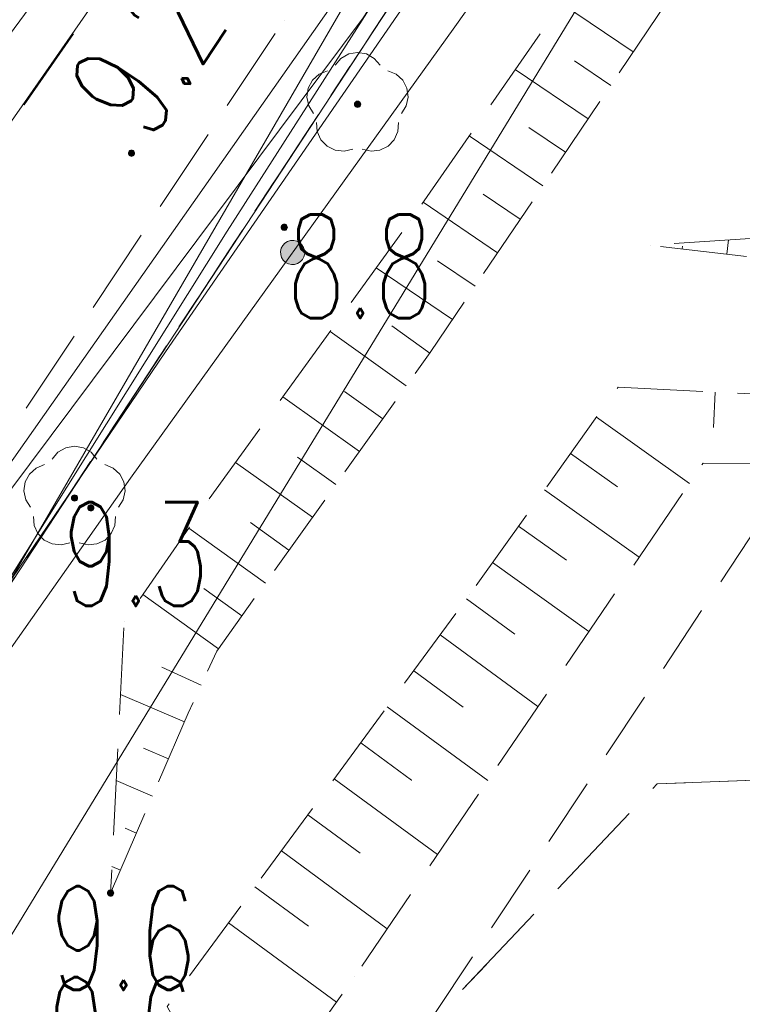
# Model space of a CAD drawing. Header units: millimetres. Extents: x -367306 to 168495, y -187323 to 82034.
# Tile 49 of 170: x 45119 to 55562, y -165669 to -151441. Entities that reach past the tile are written whole.
import ezdxf

# ---------------------------------------------------------------- set-up
doc = ezdxf.new("R2010")
doc.units = ezdxf.units.MM
doc.header["$MEASUREMENT"] = 0
for name, pattern in [('L_0_03', [1000, 500, -500]), ('L_0_04', [1500, 1000, -500]), ('L_0_05', [1750, 1250, -500]), ('L_0_06', [2000, 1500, -500])]:
    doc.linetypes.add(name, pattern=pattern)
for name, color, linetype, lineweight in [('Nowe_0_Nr_pióra__9', 7, 'Continuous', 13), ('Nowe_EGDE_Nr_pióra__9', 7, 'Continuous', 13), ('Nowe_EGKK_Nr_pióra__8', 7, 'Continuous', 13), ('Nowe_EGKK_Nr_pióra__9', 7, 'Continuous', 13), ('Nowe_EGUG_Nr_pióra__8', 7, 'Continuous', 13), ('Nowe_EGUG_Nr_pióra__9', 7, 'Continuous', 13), ('Nowe_OTKC_Nr_pióra__8', 7, 'Continuous', 13), ('Nowe_OTKC_Nr_pióra__9', 7, 'Continuous', 13), ('Nowe_OTOO_Nr_pióra__7', 7, 'Continuous', 13), ('Nowe_OTOO_Nr_pióra__8', 7, 'Continuous', 13), ('Nowe_OTOO_Nr_pióra__9', 7, 'Continuous', 13), ('Nowe_OTRK_Nr_pióra__8', 7, 'Continuous', 13), ('Nowe_OTRK_Nr_pióra__9', 7, 'Continuous', 13), ('Nowe_OTRN_Nr_pióra__7', 7, 'Continuous', 13), ('Nowe_OTRN_Nr_pióra__8', 7, 'Continuous', 13), ('Nowe_OTRN_Nr_pióra__9', 7, 'Continuous', 13), ('Nowe_OTRN_O_Nr_pióra__8', 7, 'Continuous', 13), ('Nowe_OTZL_Nr_pióra__8', 7, 'Continuous', 13), ('Nowe_OTZL_Nr_pióra__9', 7, 'Continuous', 13), ('Nowe_OTZT_Nr_pióra__9', 7, 'Continuous', 13), ('Nowe_SUEP_Nr_pióra__8', 7, 'Continuous', 13), ('Nowe_SUEP_Nr_pióra__9', 7, 'Continuous', 13), ('Nowe_SUKP_Nr_pióra__9', 7, 'Continuous', 13), ('Nowe_SUTP_Nr_pióra__9', 7, 'Continuous', 13), ('Nowe_SUWP_Nr_pióra__8', 7, 'Continuous', 13), ('Nowe_SUWP_Nr_pióra__9', 7, 'Continuous', 13)]:
    doc.layers.add(name, color=color, linetype=linetype, lineweight=lineweight)
doc.layers.add('Nowe_OTZL_Nr_pióra__94', color=7, linetype='Continuous', lineweight=13, true_color=0xe4ad2c)
doc.styles.add('STYL_AUTOMATYCZNY_3', font='Simplex.shx')

msp = doc.modelspace()

# ---------------------------------------------------------------- hatches: boundary and pattern name
at = {"layer": 'Nowe_OTOO_Nr_pióra__7', "linetype": 'Continuous', "lineweight": 13}
msp.add_hatch(color=7, dxfattribs=at).paths.add_polyline_path([(49165.2, -154664.1), (49125, -154642.5), (49080.5, -154632.1), (49034.8, -154633.5), (48991.1, -154646.7), (48952.3, -154670.8), (48921, -154704.1), (48899.4, -154744.3), (48889, -154788.8), (48890.4, -154834.5), (48903.6, -154878.2), (48927.7, -154917), (48961, -154948.3), (49001.2, -154969.9), (49045.7, -154980.3), (49091.4, -154978.9), (49135.1, -154965.7), (49173.9, -154941.6), (49205.2, -154908.3), (49226.8, -154868.1), (49237.2, -154823.6), (49235.8, -154777.9), (49222.6, -154734.2), (49198.5, -154695.4)])
msp.add_hatch(color=7, dxfattribs=at).paths.add_polyline_path([(49165.2, -154664.1), (49125, -154642.5), (49080.5, -154632.1), (49034.8, -154633.5), (48991.1, -154646.7), (48952.3, -154670.8), (48921, -154704.1), (48899.4, -154744.3), (48889, -154788.8), (48890.4, -154834.5), (48903.6, -154878.2), (48927.7, -154917), (48961, -154948.3), (49001.2, -154969.9), (49045.7, -154980.3), (49091.4, -154978.9), (49135.1, -154965.7), (49173.9, -154941.6), (49205.2, -154908.3), (49226.8, -154868.1), (49237.2, -154823.6), (49235.8, -154777.9), (49222.6, -154734.2), (49198.5, -154695.4)])
at = {"layer": 'Nowe_OTRN_Nr_pióra__7', "linetype": 'Continuous', "lineweight": 13}
for points in [[(46689.3, -153371.4), (46690.8, -153383.1), (46695.3, -153393.9), (46702.5, -153403.3), (46711.8, -153410.4), (46722.7, -153414.9), (46734.3, -153416.4), (46746, -153414.9), (46756.8, -153410.4), (46766.1, -153403.3), (46773.3, -153393.9), (46777.8, -153383.1), (46779.3, -153371.4), (46777.8, -153359.8), (46773.3, -153348.9), (46766.1, -153339.6), (46756.8, -153332.5), (46746, -153328), (46734.3, -153326.4), (46722.7, -153328), (46711.8, -153332.5), (46702.5, -153339.6), (46695.3, -153348.9), (46690.8, -153359.8)], [(48897.4, -154441), (48898.9, -154452.6), (48903.4, -154463.5), (48910.6, -154472.8), (48919.9, -154479.9), (48930.7, -154484.4), (48942.4, -154486), (48954, -154484.4), (48964.9, -154479.9), (48974.2, -154472.8), (48981.3, -154463.5), (48985.8, -154452.6), (48987.4, -154441), (48985.8, -154429.3), (48981.3, -154418.5), (48974.2, -154409.1), (48964.9, -154402), (48954, -154397.5), (48942.4, -154396), (48930.7, -154397.5), (48919.9, -154402), (48910.6, -154409.1), (48903.4, -154418.5), (48898.9, -154429.3)], [(46102.8, -158494.8), (46104.3, -158506.5), (46108.8, -158517.3), (46116, -158526.7), (46125.3, -158533.8), (46136.1, -158538.3), (46147.8, -158539.8), (46159.4, -158538.3), (46170.3, -158533.8), (46179.6, -158526.7), (46186.8, -158517.3), (46191.3, -158506.5), (46192.8, -158494.8), (46191.3, -158483.2), (46186.8, -158472.3), (46179.6, -158463), (46170.3, -158455.9), (46159.4, -158451.4), (46147.8, -158449.8), (46136.1, -158451.4), (46125.3, -158455.9), (46116, -158463), (46108.8, -158472.3), (46104.3, -158483.2)], [(46388.3, -164061.2), (46389.8, -164072.8), (46394.3, -164083.7), (46401.5, -164093), (46410.8, -164100.1), (46421.6, -164104.6), (46433.3, -164106.2), (46444.9, -164104.6), (46455.8, -164100.1), (46465.1, -164093), (46472.2, -164083.7), (46476.7, -164072.8), (46478.3, -164061.2), (46476.7, -164049.5), (46472.2, -164038.7), (46465.1, -164029.4), (46455.8, -164022.2), (46444.9, -164017.7), (46433.3, -164016.2), (46421.6, -164017.7), (46410.8, -164022.2), (46401.5, -164029.4), (46394.3, -164038.7), (46389.8, -164049.5)]]:
    msp.add_hatch(color=7, dxfattribs=at).paths.add_polyline_path(points)
at = {"layer": 'Nowe_OTZL_Nr_pióra__94', "linetype": 'Continuous', "lineweight": 13, "true_color": 0xe4ad2c}
for points in [[(50001.6, -152708), (50015.5, -152705.8), (50028.1, -152699.4), (50038, -152689.5), (50044.4, -152676.9), (50046.6, -152663), (50044.4, -152649.1), (50038, -152636.6), (50028.1, -152626.6), (50015.5, -152620.2), (50001.6, -152618), (49987.7, -152620.2), (49975.2, -152626.6), (49965.2, -152636.6), (49958.8, -152649.1), (49956.6, -152663), (49958.8, -152676.9), (49965.2, -152689.5), (49975.2, -152699.4), (49987.7, -152705.8)], [(45911.6, -158398), (45925.5, -158395.8), (45938.1, -158389.4), (45948, -158379.5), (45954.4, -158366.9), (45956.6, -158353), (45954.4, -158339.1), (45948, -158326.6), (45938.1, -158316.6), (45925.5, -158310.2), (45911.6, -158308), (45897.7, -158310.2), (45885.2, -158316.6), (45875.2, -158326.6), (45868.8, -158339.1), (45866.6, -158353), (45868.8, -158366.9), (45875.2, -158379.5), (45885.2, -158389.4), (45897.7, -158395.8)]]:
    msp.add_hatch(color=42, dxfattribs=at).paths.add_polyline_path(points)

# ---------------------------------------------------------------- linework, layer by layer
at = {"layer": 'Nowe_0_Nr_pióra__9', "color": 7, "linetype": 'L_0_04', "lineweight": 13}
msp.add_lwpolyline([(-54175.8, -16615), (-36542.5, 13691.6), (-32491.5, 24497.6), (-41006.9, 52709.3), (-354.8, 78621.1), (4924.1, 35501.4), (-2954.1, 7738.8), (31962.3, -8247.3), (46488.5, 22925.7), (96328.3, 3296.1), (84395.1, -59501.6), (78496.2, -91288.2), (63259, -147476.2), (43808.2, -176834.2), (-26519.8, -152286.8), (-79150.4, -133916.5), (-87259.9, -85957.4)], close=True, dxfattribs=at)
at = {"layer": 'Nowe_EGDE_Nr_pióra__9', "color": 7, "linetype": 'Continuous', "lineweight": 13, "flags": 128}
for points in [[(77721.6, -12313), (70921.6, -40873), (55981.6, -97123), (43551.6, -131243), (31321.6, -148073), (19561.6, -164263), (7973.4, -180602.1), (26296.8, -183770.5), (44701.6, -160023), (62321.6, -129663), (70431.6, -103153), (75611.6, -82253)], [(58841.6, -138483), (44701.6, -160023)]]:
    msp.add_lwpolyline(points, dxfattribs=at)
msp.add_lwpolyline([(44701.6, -160023), (58841.6, -138483), (62321.6, -129663)], close=True, dxfattribs=at)
at = {"layer": 'Nowe_EGKK_Nr_pióra__8', "color": 7, "linetype": 'Continuous', "lineweight": 13}
msp.add_line((54331.6, -162483), (54331.7, -162483), dxfattribs=at)
at = {"layer": 'Nowe_EGKK_Nr_pióra__9', "color": 7, "linetype": 'L_0_06', "lineweight": 13, "flags": 128}
msp.add_lwpolyline([(52511.6, -174923), (50671.6, -166353), (54331.6, -162483), (64511.6, -162103), (84903, -159203.5), (88211.6, -148933), (97734.1, -113783.7), (95031.6, -113133), (83261.6, -152653), (80731.6, -152183), (88313.3, -123174.4), (66349.4, -116497.1), (62321.6, -129663), (58841.6, -138483), (44701.6, -160023), (40791.3, -165068.4)], close=True, dxfattribs=at)
at = {"layer": 'Nowe_EGUG_Nr_pióra__8', "color": 7, "linetype": 'Continuous', "lineweight": 13}
msp.add_line((54331.6, -162483), (54331.7, -162483), dxfattribs=at)
at = {"layer": 'Nowe_EGUG_Nr_pióra__9', "color": 7, "linetype": 'L_0_03', "lineweight": 13, "flags": 128}
for points in [[(26296.8, -183770.5), (29734.3, -179335.1), (40791.3, -165068.4), (44701.6, -160023), (58841.6, -138483), (62321.6, -129663), (66349.4, -116497.1), (70431.6, -103153), (75611.6, -82253), (77011.8, -79633.1), (78213.7, -77384.1), (78871.6, -76153), (79381.6, -73863), (80541.6, -68573), (84031.6, -52933), (88551.6, -30943), (83581.6, -29593), (82851.6, -26523), (83531.6, -22883), (87021.6, -12263), (87781.6, -9943), (92201.6, 2177), (95191.6, 10357), (105121.6, 30727), (70471.6, 39997), (75171.6, 3647), (76491.6, -4103), (77721.6, -12313), (70921.6, -40873), (55981.6, -97123), (55719.6, -97842.3), (43551.6, -131243), (31321.6, -148073), (25687.3, -155829.8), (19561.6, -164263), (7973.4, -180602.1)], [(52511.6, -174923), (50671.6, -166353), (54331.6, -162483), (64511.6, -162103), (84903, -159203.5), (88211.6, -148933), (97734.1, -113783.7), (95031.6, -113133), (83261.6, -152653), (80731.6, -152183), (88313.3, -123174.4), (66349.4, -116497.1), (62321.6, -129663), (58841.6, -138483), (44701.6, -160023), (40791.3, -165068.4)]]:
    msp.add_lwpolyline(points, close=True, dxfattribs=at)
at = {"layer": 'Nowe_OTKC_Nr_pióra__8', "color": 7, "linetype": 'Continuous', "lineweight": 13}
msp.add_line((48939.8, -151448.3), (48939.8, -151448.3), dxfattribs=at)
at = {"layer": 'Nowe_OTKC_Nr_pióra__9', "color": 7, "linetype": 'L_0_05', "lineweight": 13, "flags": 128}
for points in [[(83531.6, -22883), (88452.7, -24583.8), (86882.6, -29372.4), (83678.1, -28740), (83581.6, -29593), (88551.6, -30943), (87475.4, -36179), (82778.1, -35324.8), (82187, -36012.2), (80952.7, -52108.3), (80881.7, -53033.6), (81110, -54091.4), (83594.8, -54890.6), (82659.7, -59081), (79603.1, -59046.4), (76766.2, -72509.6), (76073, -75767.4), (76377.1, -76589.3), (76357, -78920.9), (75161.1, -83038), (74530.7, -82995), (74201.2, -83030.8), (73979.1, -83252.9), (73102, -86849.4), (69069.6, -102010.7), (65900, -112791.7), (66805.6, -113330.8), (64685.4, -120046.5), (63862.7, -120010.7), (59922.4, -130330.7), (58359.6, -134082.1), (54835.5, -141889.8), (53583.5, -144719.2), (48939.8, -151448.3), (44926.9, -157486.2), (40489.9, -163749.4), (35382, -170727.8), (32875.1, -174285.4), (34304.8, -175260.1), (33682.2, -176249.5), (31478.9, -179397.9), (29593.7, -178484), (25968.3, -183713.7)], [(29691.4, -171973.5), (31211.5, -172814.9), (51341.6, -143793), (52142.4, -142155.9), (52906.4, -140593.9), (53486.9, -139407.2), (53771.2, -138732.7), (54607.8, -136747.3), (56471, -132326.2), (60342.8, -123030.6), (61478.3, -120208.2), (61548.6, -120033.3), (61230, -118999.7), (59763.9, -118137.3)]]:
    msp.add_lwpolyline(points, dxfattribs=at)
at = {"layer": 'Nowe_OTOO_Nr_pióra__8', "color": 7, "linetype": 'Continuous', "lineweight": 13}
for p, q in [((51407.1, -151544.6), (51407.2, -151544.6)), ((48991.1, -154646.7), (48991.1, -154646.7)), ((48991.1, -154646.7), (48991.1, -154646.7)), ((49034.8, -154633.5), (49034.9, -154633.5)), ((49034.8, -154633.5), (49034.9, -154633.5)), ((49080.5, -154632.1), (49080.5, -154632.1)), ((49080.5, -154632.1), (49080.5, -154632.1)), ((49125, -154642.5), (49125, -154642.5)), ((49125, -154642.5), (49125, -154642.5)), ((49165.2, -154664.1), (49165.3, -154664.1)), ((49165.2, -154664.1), (49165.3, -154664.1)), ((48889, -154788.8), (48889, -154788.8)), ((48889, -154788.8), (48889, -154788.8)), ((48899.4, -154744.3), (48899.4, -154744.3)), ((48899.4, -154744.3), (48899.4, -154744.3)), ((48921, -154704.1), (48921, -154704.1)), ((48921, -154704.1), (48921, -154704.1)), ((48952.3, -154670.8), (48952.3, -154670.8)), ((48952.3, -154670.8), (48952.3, -154670.8)), ((49198.5, -154695.4), (49198.6, -154695.4)), ((49198.5, -154695.4), (49198.6, -154695.4)), ((49222.6, -154734.2), (49222.6, -154734.2)), ((49222.6, -154734.2), (49222.6, -154734.2)), ((49235.8, -154777.9), (49235.8, -154777.9)), ((49235.8, -154777.9), (49235.8, -154777.9)), ((48890.4, -154834.5), (48890.4, -154834.5)), ((48890.4, -154834.5), (48890.4, -154834.5)), ((48903.6, -154878.2), (48903.6, -154878.2)), ((48903.6, -154878.2), (48903.6, -154878.2)), ((48927.7, -154917), (48927.7, -154917)), ((48927.7, -154917), (48927.7, -154917)), ((48961, -154948.3), (48961, -154948.3)), ((48961, -154948.3), (48961, -154948.3)), ((49173.9, -154941.6), (49174, -154941.6)), ((49173.9, -154941.6), (49174, -154941.6)), ((49205.2, -154908.3), (49205.2, -154908.3)), ((49205.2, -154908.3), (49205.2, -154908.3)), ((49226.8, -154868.1), (49226.8, -154868.1)), ((49226.8, -154868.1), (49226.8, -154868.1)), ((49237.2, -154823.6), (49237.3, -154823.6)), ((49237.2, -154823.6), (49237.3, -154823.6)), ((49001.2, -154969.9), (49001.3, -154969.9)), ((49001.2, -154969.9), (49001.3, -154969.9)), ((49045.7, -154980.3), (49045.7, -154980.3)), ((49045.7, -154980.3), (49045.7, -154980.3)), ((49091.4, -154978.9), (49091.4, -154978.9)), ((49091.4, -154978.9), (49091.4, -154978.9)), ((49135.1, -154965.7), (49135.1, -154965.7)), ((49135.1, -154965.7), (49135.1, -154965.7)), ((46719.1, -158067.7), (46719.1, -158067.7))]:
    msp.add_line(p, q, dxfattribs=at)
at = {"layer": 'Nowe_OTOO_Nr_pióra__9', "color": 7, "linetype": 'Continuous', "lineweight": 13, "flags": 128}
msp.add_lwpolyline([(66675.4, -119030.4), (65631.7, -120600.1), (63512.5, -127558.7), (60031.2, -139373.5), (56179, -144822.5), (51407.1, -151544.6), (46719.1, -158067.7), (43047.9, -163276.2), (40265.5, -167023.3), (38364.1, -169583.8)], dxfattribs=at)
msp.add_lwpolyline([(49165.2, -154664.1), (49125, -154642.5), (49080.5, -154632.1), (49034.8, -154633.5), (48991.1, -154646.7), (48952.3, -154670.8), (48921, -154704.1), (48899.4, -154744.3), (48889, -154788.8), (48890.4, -154834.5), (48903.6, -154878.2), (48927.7, -154917), (48961, -154948.3), (49001.2, -154969.9), (49045.7, -154980.3), (49091.4, -154978.9), (49135.1, -154965.7), (49173.9, -154941.6), (49205.2, -154908.3), (49226.8, -154868.1), (49237.2, -154823.6), (49235.8, -154777.9), (49222.6, -154734.2), (49198.5, -154695.4)], close=True, dxfattribs=at)
msp.add_lwpolyline([(49165.2, -154664.1), (49125, -154642.5), (49080.5, -154632.1), (49034.8, -154633.5), (48991.1, -154646.7), (48952.3, -154670.8), (48921, -154704.1), (48899.4, -154744.3), (48889, -154788.8), (48890.4, -154834.5), (48903.6, -154878.2), (48927.7, -154917), (48961, -154948.3), (49001.2, -154969.9), (49045.7, -154980.3), (49091.4, -154978.9), (49135.1, -154965.7), (49173.9, -154941.6), (49205.2, -154908.3), (49226.8, -154868.1), (49237.2, -154823.6), (49235.8, -154777.9), (49222.6, -154734.2), (49198.5, -154695.4)], close=True, dxfattribs=at)
at = {"layer": 'Nowe_OTRK_Nr_pióra__8', "color": 7, "linetype": 'Continuous', "lineweight": 13}
for p, q in [((53986.4, -151907.1), (53986.4, -151907.1)), ((53136.5, -152036.9), (53136.6, -152036.9)), ((52280.2, -152162.5), (52280.2, -152162.5)), ((53659.6, -152390.5), (53659.6, -152390.5)), ((53332.8, -152874), (53332.9, -152874)), ((52476.5, -152999.5), (52476.6, -152999.5)), ((51613.8, -153120.7), (51613.8, -153120.7)), ((53006.1, -153357.4), (53006.1, -153357.4)), ((52679.3, -153840.9), (52679.3, -153840.9)), ((50947.3, -154078.8), (50947.4, -154078.8)), ((51816.5, -153962), (51816.6, -153962)), ((50761.8, -154345.5), (50761.9, -154345.5)), ((52352.5, -154324.3), (52352.6, -154324.3)), ((55359.8, -154624.1), (55359.8, -154624.1)), ((52025.7, -154807.8), (52025.8, -154807.8)), ((54229.2, -154699.8), (54229.3, -154699.8)), ((54694.2, -154754.2), (54694.3, -154754.2)), ((54699.3, -154711.1), (54699.3, -154711.1)), ((51154.6, -154923.3), (51154.6, -154923.3)), ((55335.8, -154829.2), (55335.8, -154829.2)), ((50268.1, -155028.4), (50268.2, -155028.4)), ((51699, -155291.2), (51699, -155291.2)), ((51372.2, -155774.7), (51372.3, -155774.7)), ((49604.9, -155945.8), (49605, -155945.8)), ((50496, -155865.4), (50496.1, -155865.4)), ((51045.2, -156258), (51045.3, -156258)), ((51050.4, -156250.8), (51050.4, -156250.8)), ((50705.9, -156732.7), (50706, -156732.7)), ((53765.7, -156749.8), (53765.7, -156749.8)), ((48921.2, -156891.6), (48921.2, -156891.6)), ((49814.8, -156813.1), (49814.9, -156813.1)), ((55169.8, -156822.4), (55169.9, -156822.4)), ((50366.6, -157207.5), (50366.7, -157207.5)), ((53456.4, -157182.4), (53456.5, -157182.4)), ((55143.3, -157335.7), (55143.3, -157335.7)), ((49133.6, -157760.7), (49133.7, -157760.7)), ((50027.3, -157682.2), (50027.4, -157682.2)), ((53080.7, -157707.8), (53080.8, -157707.8)), ((48237.4, -157837.4), (48237.4, -157837.4)), ((54995.3, -157848.4), (54995.3, -157848.4)), ((49688, -158156.9), (49688, -158156.9)), ((53757.4, -158191.6), (53757.5, -158191.6)), ((54796.9, -158140.8), (54796.9, -158140.8)), ((52705, -158233.2), (52705.1, -158233.2)), ((47842.3, -158383.8), (47842.4, -158383.8)), ((49348.7, -158631.6), (49348.7, -158631.6)), ((47562.1, -158789.2), (47562.1, -158789.2)), ((48452.4, -158708.3), (48452.5, -158708.3)), ((52329.3, -158758.6), (52329.4, -158758.6)), ((49009.4, -159106.4), (49009.4, -159106.4)), ((54071.3, -159210.1), (54071.4, -159210.1)), ((51953.6, -159284), (51953.7, -159284)), ((53019, -159251.7), (53019, -159251.7)), ((48670.1, -159581.1), (48670.1, -159581.1)), ((46898.3, -159749.3), (46898.4, -159749.3)), ((47780.5, -159662.5), (47780.5, -159662.5)), ((51623.8, -159745.3), (51623.8, -159745.3)), ((51577.1, -159808.8), (51577.2, -159808.8)), ((48330.8, -160055.8), (48330.8, -160055.8)), ((46630.3, -160136.9), (46630.4, -160136.9)), ((51194.8, -160329.4), (51194.8, -160329.4)), ((52273.9, -160320.6), (52274, -160320.6)), ((53345.8, -160279.5), (53345.9, -160279.5)), ((47967.7, -160563.8), (47967.7, -160563.8)), ((47991.4, -160530.6), (47991.5, -160530.6)), ((47175.3, -160795.8), (47175.4, -160795.8)), ((50812.4, -160850), (50812.5, -160850)), ((47740.3, -161056.5), (47740.3, -161056.5)), ((46577.4, -161190.7), (46577.5, -161190.7)), ((47553, -161462.3), (47553, -161462.3)), ((50430.1, -161370.5), (50430.1, -161370.5)), ((51528.7, -161376), (51528.7, -161376)), ((52607.8, -161367.3), (52607.9, -161367.3)), ((47498.9, -161587.8), (47499, -161587.8)), ((50047.7, -161891.1), (50047.7, -161891.1)), ((46907.1, -161968.2), (46907.2, -161968.2)), ((47268, -162123.7), (47268.1, -162123.7)), ((46514.9, -162434.6), (46515, -162434.6)), ((49665.3, -162411.7), (49665.4, -162411.7)), ((50783.4, -162431.5), (50783.5, -162431.5)), ((51882, -162437), (51882.1, -162437)), ((47037.1, -162659.6), (47037.2, -162659.6)), ((49283, -162932.3), (49283, -162932.3)), ((46645, -163126), (46645, -163126)), ((46806.3, -163195.5), (46806.3, -163195.5)), ((48900.6, -163452.8), (48900.7, -163452.8)), ((50038.1, -163486.9), (50038.2, -163486.9)), ((51156.2, -163506.7), (51156.3, -163506.7)), ((46452.5, -163678.5), (46452.5, -163678.5)), ((46575.4, -163731.4), (46575.4, -163731.4)), ((48518.2, -163973.4), (48518.3, -163973.4)), ((46433.3, -164061.2), (46433.3, -164061.2)), ((48135.9, -164494), (48135.9, -164494)), ((49292.9, -164542.4), (49292.9, -164542.4)), ((50430.4, -164576.5), (50430.5, -164576.5)), ((49959.3, -165270.9), (49959.3, -165270.9)), ((49695, -165639.2), (49695.1, -165639.2))]:
    msp.add_line(p, q, dxfattribs=at)
at = {"layer": 'Nowe_OTRK_Nr_pióra__9', "color": 7, "linetype": 'L_0_05', "lineweight": 13, "flags": 128}
for points in [[(46433.3, -164061.2), (47553, -161462.3), (47967.7, -160563.8), (51050.4, -156250.8), (56470.1, -148232.4), (62013.1, -140388.1), (62334.2, -139009.8), (63187.4, -137675.7), (64199.4, -132275.8), (61559.2, -137905.9), (60401.7, -139907.4), (58267.2, -143330.3), (55141, -148049.3), (50761.8, -154345.5), (47842.3, -158383.8), (46630.3, -160136.9)], [(51966.1, -174464.3), (47250.4, -165699.5), (51623.8, -159745.3), (53765.7, -156749.8), (62746.6, -157213.9), (63207.4, -158100.4), (63766.1, -158845.3), (64436.6, -159292.3), (65404.9, -159577.8), (66460.2, -159515.8), (67254.8, -159230.2), (67801.1, -158758.4), (68173.5, -158237), (68285.3, -157839.7), (68409.4, -157442.4), (68338.8, -156644.9), (68048.8, -156003.4), (67468.8, -155335.6), (66519.8, -154931.4), (65623.5, -154729.3), (64569, -155010.5), (63672.7, -155326.8), (63198.2, -155748.6), (54229.2, -154699.8), (57573.8, -154475.9), (63423.3, -154867.7), (64447.3, -154314.5), (65583.6, -154054.5), (66402.1, -154035.3), (67028, -154218.2), (68078, -154844.8), (68825.6, -155659.5), (69324, -156608.4), (69544.5, -157279.4), (69496.5, -158189.9), (69044, -159208.2), (68477.2, -159866.2), (67862.6, -160261.1), (66869.8, -160597.2), (65945.1, -160662.1), (65020.3, -160588.6), (64076.6, -160166.6), (63212.4, -159530.6), (62285.3, -158505.1), (61987, -157887.1), (54995.3, -157848.4), (49959.3, -165270.9), (49479.1, -165940), (52653.5, -170095.9), (54626.6, -172786.7)]]:
    msp.add_lwpolyline(points, close=True, dxfattribs=at)
at = {"layer": 'Nowe_OTRK_Nr_pióra__9', "color": 7, "linetype": 'Continuous', "lineweight": 13, "flags": 128}
for points in [[(53986.4, -151907.1), (52946.6, -151204.3)], [(53659.6, -152390.5), (53136.5, -152036.9)], [(53332.8, -152874), (52280.2, -152162.5)], [(53006.1, -153357.4), (52476.5, -152999.5)], [(52679.3, -153840.9), (51613.8, -153120.7)], [(52025.7, -154807.8), (50947.3, -154078.8)], [(52352.5, -154324.3), (51816.5, -153962)], [(55335.8, -154829.2), (55359.8, -154624.1)], [(54694.2, -154754.2), (54699.3, -154711.1)], [(51699, -155291.2), (51154.6, -154923.3)], [(51372.2, -155774.7), (50268.1, -155028.4)], [(50705.9, -156732.7), (49604.9, -155945.8)], [(51045.2, -156258), (50496, -155865.4)], [(50027.3, -157682.2), (48921.2, -156891.6)], [(50366.6, -157207.5), (49814.8, -156813.1)], [(55169.8, -156822.4), (55143.3, -157335.7)], [(53456.4, -157182.4), (54796.9, -158140.8)], [(49688, -158156.9), (49133.6, -157760.7)], [(53080.7, -157707.8), (53757.4, -158191.6)], [(49348.7, -158631.6), (48237.4, -157837.4)], [(52705, -158233.2), (54071.3, -159210.1)], [(48670.1, -159581.1), (47562.1, -158789.2)], [(49009.4, -159106.4), (48452.4, -158708.3)], [(52329.3, -158758.6), (53019, -159251.7)], [(51953.6, -159284), (53345.8, -160279.5)], [(47991.4, -160530.6), (46898.3, -159749.3)], [(48330.8, -160055.8), (47780.5, -159662.5)], [(51577.1, -159808.8), (52273.9, -160320.6)], [(51194.8, -160329.4), (52607.8, -161367.3)], [(47740.3, -161056.5), (47175.3, -160795.8)], [(50812.4, -160850), (51528.7, -161376)], [(47498.9, -161587.8), (46577.4, -161190.7)], [(50430.1, -161370.5), (51882, -162437)], [(50047.7, -161891.1), (50783.4, -162431.5)], [(47268, -162123.7), (46907.1, -161968.2)], [(47037.1, -162659.6), (46514.9, -162434.6)], [(49665.3, -162411.7), (51156.2, -163506.7)], [(49283, -162932.3), (50038.1, -163486.9)], [(46806.3, -163195.5), (46645, -163126)], [(48900.6, -163452.8), (50430.4, -164576.5)], [(46575.4, -163731.4), (46452.5, -163678.5)], [(48518.2, -163973.4), (49292.9, -164542.4)], [(48135.9, -164494), (49695, -165639.2)]]:
    msp.add_lwpolyline(points, dxfattribs=at)
at = {"layer": 'Nowe_OTRN_Nr_pióra__8', "color": 7, "linetype": 'Continuous', "lineweight": 13}
for p, q in [((46689.3, -153371.4), (46689.4, -153371.4)), ((46690.8, -153359.8), (46690.9, -153359.8)), ((46690.8, -153383.1), (46690.9, -153383.1)), ((46695.3, -153348.9), (46695.4, -153348.9)), ((46702.5, -153339.6), (46702.5, -153339.6)), ((46711.8, -153332.5), (46711.9, -153332.5)), ((46722.7, -153328), (46722.7, -153328)), ((46734.3, -153326.4), (46734.4, -153326.4)), ((46746, -153328), (46746, -153328)), ((46756.8, -153332.5), (46756.9, -153332.5)), ((46766.1, -153339.6), (46766.2, -153339.6)), ((46773.3, -153348.9), (46773.3, -153348.9)), ((46777.8, -153359.8), (46777.8, -153359.8)), ((46777.8, -153383.1), (46777.8, -153383.1)), ((46779.3, -153371.4), (46779.4, -153371.4)), ((46695.3, -153393.9), (46695.4, -153393.9)), ((46702.5, -153403.3), (46702.5, -153403.3)), ((46711.8, -153410.4), (46711.9, -153410.4)), ((46722.7, -153414.9), (46722.7, -153414.9)), ((46734.3, -153416.4), (46734.4, -153416.4)), ((46746, -153414.9), (46746, -153414.9)), ((46756.8, -153410.4), (46756.9, -153410.4)), ((46766.1, -153403.3), (46766.2, -153403.3)), ((46773.3, -153393.9), (46773.3, -153393.9)), ((48897.4, -154441), (48897.4, -154441)), ((48898.9, -154429.3), (48899, -154429.3)), ((48898.9, -154452.6), (48899, -154452.6)), ((48903.4, -154418.5), (48903.5, -154418.5)), ((48903.4, -154463.5), (48903.5, -154463.5)), ((48910.6, -154409.1), (48910.6, -154409.1)), ((48910.6, -154472.8), (48910.6, -154472.8)), ((48919.9, -154402), (48919.9, -154402)), ((48919.9, -154479.9), (48919.9, -154479.9)), ((48930.7, -154397.5), (48930.8, -154397.5)), ((48930.7, -154484.4), (48930.8, -154484.4)), ((48942.4, -154396), (48942.4, -154396)), ((48942.4, -154486), (48942.4, -154486)), ((48954, -154397.5), (48954.1, -154397.5)), ((48954, -154484.4), (48954.1, -154484.4)), ((48964.9, -154402), (48964.9, -154402)), ((48964.9, -154479.9), (48964.9, -154479.9)), ((48974.2, -154409.1), (48974.2, -154409.1)), ((48974.2, -154472.8), (48974.2, -154472.8)), ((48981.3, -154418.5), (48981.4, -154418.5)), ((48981.3, -154463.5), (48981.4, -154463.5)), ((48985.8, -154429.3), (48985.9, -154429.3)), ((48985.8, -154452.6), (48985.9, -154452.6)), ((48987.4, -154441), (48987.4, -154441)), ((46102.8, -158494.8), (46102.8, -158494.8)), ((46104.3, -158483.2), (46104.4, -158483.2)), ((46104.3, -158506.5), (46104.4, -158506.5)), ((46108.8, -158472.3), (46108.9, -158472.3)), ((46116, -158463), (46116, -158463)), ((46125.3, -158455.9), (46125.3, -158455.9)), ((46136.1, -158451.4), (46136.2, -158451.4)), ((46147.8, -158449.8), (46147.8, -158449.8)), ((46159.4, -158451.4), (46159.5, -158451.4)), ((46170.3, -158455.9), (46170.3, -158455.9)), ((46179.6, -158463), (46179.7, -158463)), ((46186.8, -158472.3), (46186.8, -158472.3)), ((46191.3, -158483.2), (46191.3, -158483.2)), ((46191.3, -158506.5), (46191.3, -158506.5)), ((46192.8, -158494.8), (46192.8, -158494.8)), ((46108.8, -158517.3), (46108.9, -158517.3)), ((46116, -158526.7), (46116, -158526.7)), ((46125.3, -158533.8), (46125.3, -158533.8)), ((46136.1, -158538.3), (46136.2, -158538.3)), ((46147.8, -158539.8), (46147.8, -158539.8)), ((46159.4, -158538.3), (46159.5, -158538.3)), ((46170.3, -158533.8), (46170.3, -158533.8)), ((46179.6, -158526.7), (46179.7, -158526.7)), ((46186.8, -158517.3), (46186.8, -158517.3)), ((46389.8, -164049.5), (46389.9, -164049.5)), ((46394.3, -164038.7), (46394.4, -164038.7)), ((46401.5, -164029.4), (46401.5, -164029.4)), ((46410.8, -164022.2), (46410.8, -164022.2)), ((46421.6, -164017.7), (46421.7, -164017.7)), ((46433.3, -164016.2), (46433.3, -164016.2)), ((46444.9, -164017.7), (46445, -164017.7)), ((46455.8, -164022.2), (46455.8, -164022.2)), ((46465.1, -164029.4), (46465.1, -164029.4)), ((46472.2, -164038.7), (46472.3, -164038.7)), ((46476.7, -164049.5), (46476.8, -164049.5)), ((46388.3, -164061.2), (46388.3, -164061.2)), ((46389.8, -164072.8), (46389.9, -164072.8)), ((46394.3, -164083.7), (46394.4, -164083.7)), ((46401.5, -164093), (46401.5, -164093)), ((46410.8, -164100.1), (46410.8, -164100.1)), ((46421.6, -164104.6), (46421.7, -164104.6)), ((46433.3, -164106.2), (46433.3, -164106.2)), ((46444.9, -164104.6), (46445, -164104.6)), ((46455.8, -164100.1), (46455.8, -164100.1)), ((46465.1, -164093), (46465.1, -164093)), ((46472.2, -164083.7), (46472.3, -164083.7)), ((46476.7, -164072.8), (46476.8, -164072.8)), ((46478.3, -164061.2), (46478.3, -164061.2))]:
    msp.add_line(p, q, dxfattribs=at)
at = {"layer": 'Nowe_OTRN_Nr_pióra__9', "color": 7, "linetype": 'Continuous', "lineweight": 13, "flags": 128}
for points in [[(46689.3, -153371.4), (46690.8, -153383.1), (46695.3, -153393.9), (46702.5, -153403.3), (46711.8, -153410.4), (46722.7, -153414.9), (46734.3, -153416.4), (46746, -153414.9), (46756.8, -153410.4), (46766.1, -153403.3), (46773.3, -153393.9), (46777.8, -153383.1), (46779.3, -153371.4), (46777.8, -153359.8), (46773.3, -153348.9), (46766.1, -153339.6), (46756.8, -153332.5), (46746, -153328), (46734.3, -153326.4), (46722.7, -153328), (46711.8, -153332.5), (46702.5, -153339.6), (46695.3, -153348.9), (46690.8, -153359.8)], [(48897.4, -154441), (48898.9, -154452.6), (48903.4, -154463.5), (48910.6, -154472.8), (48919.9, -154479.9), (48930.7, -154484.4), (48942.4, -154486), (48954, -154484.4), (48964.9, -154479.9), (48974.2, -154472.8), (48981.3, -154463.5), (48985.8, -154452.6), (48987.4, -154441), (48985.8, -154429.3), (48981.3, -154418.5), (48974.2, -154409.1), (48964.9, -154402), (48954, -154397.5), (48942.4, -154396), (48930.7, -154397.5), (48919.9, -154402), (48910.6, -154409.1), (48903.4, -154418.5), (48898.9, -154429.3)], [(46102.8, -158494.8), (46104.3, -158506.5), (46108.8, -158517.3), (46116, -158526.7), (46125.3, -158533.8), (46136.1, -158538.3), (46147.8, -158539.8), (46159.4, -158538.3), (46170.3, -158533.8), (46179.6, -158526.7), (46186.8, -158517.3), (46191.3, -158506.5), (46192.8, -158494.8), (46191.3, -158483.2), (46186.8, -158472.3), (46179.6, -158463), (46170.3, -158455.9), (46159.4, -158451.4), (46147.8, -158449.8), (46136.1, -158451.4), (46125.3, -158455.9), (46116, -158463), (46108.8, -158472.3), (46104.3, -158483.2)], [(46388.3, -164061.2), (46389.8, -164072.8), (46394.3, -164083.7), (46401.5, -164093), (46410.8, -164100.1), (46421.6, -164104.6), (46433.3, -164106.2), (46444.9, -164104.6), (46455.8, -164100.1), (46465.1, -164093), (46472.2, -164083.7), (46476.7, -164072.8), (46478.3, -164061.2), (46476.7, -164049.5), (46472.2, -164038.7), (46465.1, -164029.4), (46455.8, -164022.2), (46444.9, -164017.7), (46433.3, -164016.2), (46421.6, -164017.7), (46410.8, -164022.2), (46401.5, -164029.4), (46394.3, -164038.7), (46389.8, -164049.5)]]:
    msp.add_lwpolyline(points, close=True, dxfattribs=at)
at = {"layer": 'Nowe_OTZL_Nr_pióra__8', "color": 7, "linetype": 'Continuous', "lineweight": 13}
for p, q in [((49873.7, -151935.5), (49873.7, -151935.5)), ((50001.6, -151913), (50001.7, -151913)), ((50129.6, -151935.5), (50129.6, -151935.5)), ((49677.3, -152099.7), (49677.4, -152099.7)), ((49761.1, -152000.3), (49761.1, -152000.3)), ((50242.2, -152000.3), (50242.2, -152000.3)), ((50325.9, -152099.7), (50325.9, -152099.7)), ((49445.7, -152229.5), (49445.8, -152229.5)), ((49566.1, -152180.5), (49566.1, -152180.5)), ((50437.2, -152180.5), (50437.2, -152180.5)), ((50557.5, -152229.5), (50557.6, -152229.5)), ((49349.3, -152316.5), (49349.3, -152316.5)), ((50654, -152316.5), (50654, -152316.5)), ((49288.3, -152431.3), (49288.4, -152431.3)), ((50714.9, -152431.3), (50715, -152431.3)), ((49270.2, -152559.9), (49270.2, -152559.9)), ((49956.6, -152663), (49956.7, -152663)), ((49958.8, -152649.1), (49958.9, -152649.1)), ((49965.2, -152636.6), (49965.3, -152636.6)), ((49975.2, -152626.6), (49975.2, -152626.6)), ((49987.7, -152620.2), (49987.8, -152620.2)), ((50001.6, -152618), (50001.7, -152618)), ((50015.5, -152620.2), (50015.6, -152620.2)), ((50028.1, -152626.6), (50028.1, -152626.6)), ((50038, -152636.6), (50038.1, -152636.6)), ((50044.4, -152649.1), (50044.5, -152649.1)), ((50046.6, -152663), (50046.7, -152663)), ((50733, -152559.9), (50733.1, -152559.9)), ((49297, -152687), (49297.1, -152687)), ((49365.7, -152797.3), (49365.7, -152797.3)), ((49958.8, -152676.9), (49958.9, -152676.9)), ((49965.2, -152689.5), (49965.3, -152689.5)), ((49975.2, -152699.4), (49975.2, -152699.4)), ((49987.7, -152705.8), (49987.8, -152705.8)), ((50001.6, -152708), (50001.7, -152708)), ((50015.5, -152705.8), (50015.6, -152705.8)), ((50028.1, -152699.4), (50028.1, -152699.4)), ((50038, -152689.5), (50038.1, -152689.5)), ((50044.4, -152676.9), (50044.5, -152676.9)), ((50637.6, -152797.3), (50637.6, -152797.3)), ((50706.2, -152687), (50706.3, -152687)), ((49408.2, -152928.2), (49408.2, -152928.2)), ((50595.1, -152928.2), (50595.1, -152928.2)), ((49417.5, -153057.7), (49417.5, -153057.7)), ((50585.7, -153057.7), (50585.8, -153057.7)), ((49470.5, -153176.4), (49470.5, -153176.4)), ((50532.7, -153176.4), (50532.8, -153176.4)), ((49560.8, -153269.8), (49560.8, -153269.8)), ((49677.5, -153326.8), (49677.6, -153326.8)), ((49806.7, -153340.5), (49806.8, -153340.5)), ((49932.8, -153309.4), (49932.9, -153309.4)), ((50070.4, -153309.4), (50070.4, -153309.4)), ((50196.5, -153340.5), (50196.6, -153340.5)), ((50325.7, -153326.8), (50325.8, -153326.8)), ((50442.5, -153269.8), (50442.5, -153269.8)), ((45783.7, -157625.5), (45783.7, -157625.5)), ((45911.6, -157603), (45911.7, -157603)), ((46039.6, -157625.5), (46039.6, -157625.5)), ((45587.3, -157789.7), (45587.4, -157789.7)), ((45671.1, -157690.3), (45671.1, -157690.3)), ((46152.2, -157690.3), (46152.2, -157690.3)), ((46235.9, -157789.7), (46235.9, -157789.7)), ((45355.7, -157919.5), (45355.8, -157919.5)), ((45476.1, -157870.5), (45476.1, -157870.5)), ((46347.2, -157870.5), (46347.2, -157870.5)), ((46467.5, -157919.5), (46467.6, -157919.5)), ((45259.3, -158006.5), (45259.3, -158006.5)), ((46564, -158006.5), (46564, -158006.5)), ((45198.3, -158121.3), (45198.4, -158121.3)), ((46624.9, -158121.3), (46625, -158121.3)), ((45180.2, -158249.9), (45180.2, -158249.9)), ((45866.6, -158353), (45866.7, -158353)), ((45868.8, -158339.1), (45868.9, -158339.1)), ((45875.2, -158326.6), (45875.3, -158326.6)), ((45885.2, -158316.6), (45885.2, -158316.6)), ((45897.7, -158310.2), (45897.8, -158310.2)), ((45911.6, -158308), (45911.7, -158308)), ((45925.5, -158310.2), (45925.6, -158310.2)), ((45938.1, -158316.6), (45938.1, -158316.6)), ((45948, -158326.6), (45948.1, -158326.6)), ((45954.4, -158339.1), (45954.5, -158339.1)), ((45956.6, -158353), (45956.7, -158353)), ((46643, -158249.9), (46643.1, -158249.9)), ((45207, -158377), (45207.1, -158377)), ((45275.7, -158487.3), (45275.7, -158487.3)), ((45868.8, -158366.9), (45868.9, -158366.9)), ((45875.2, -158379.5), (45875.3, -158379.5)), ((45885.2, -158389.4), (45885.2, -158389.4)), ((45897.7, -158395.8), (45897.8, -158395.8)), ((45911.6, -158398), (45911.7, -158398)), ((45925.5, -158395.8), (45925.6, -158395.8)), ((45938.1, -158389.4), (45938.1, -158389.4)), ((45948, -158379.5), (45948.1, -158379.5)), ((45954.4, -158366.9), (45954.5, -158366.9)), ((46547.6, -158487.3), (46547.6, -158487.3)), ((46616.2, -158377), (46616.3, -158377)), ((45318.2, -158618.2), (45318.2, -158618.2)), ((46505.1, -158618.2), (46505.1, -158618.2)), ((45327.5, -158747.7), (45327.5, -158747.7)), ((46495.7, -158747.7), (46495.8, -158747.7)), ((45380.5, -158866.4), (45380.5, -158866.4)), ((46442.7, -158866.4), (46442.8, -158866.4)), ((45470.8, -158959.8), (45470.8, -158959.8)), ((45587.5, -159016.8), (45587.6, -159016.8)), ((45716.7, -159030.5), (45716.8, -159030.5)), ((45842.8, -158999.4), (45842.9, -158999.4)), ((45980.4, -158999.4), (45980.4, -158999.4)), ((46106.5, -159030.5), (46106.6, -159030.5)), ((46235.7, -159016.8), (46235.8, -159016.8)), ((46352.5, -158959.8), (46352.5, -158959.8))]:
    msp.add_line(p, q, dxfattribs=at)
at = {"layer": 'Nowe_OTZL_Nr_pióra__9', "color": 7, "linetype": 'Continuous', "lineweight": 13, "flags": 128}
for points in [[(49677.3, -152099.7), (49761.1, -152000.3), (49873.7, -151935.5), (50001.6, -151913), (50129.6, -151935.5), (50242.2, -152000.3), (50325.9, -152099.7)], [(49365.7, -152797.3), (49297, -152687), (49270.2, -152559.9), (49288.3, -152431.3), (49349.3, -152316.5), (49445.7, -152229.5), (49566.1, -152180.5)], [(50437.2, -152180.5), (50557.5, -152229.5), (50654, -152316.5), (50714.9, -152431.3), (50733, -152559.9), (50706.2, -152687), (50637.6, -152797.3)], [(49932.8, -153309.4), (49806.7, -153340.5), (49677.5, -153326.8), (49560.8, -153269.8), (49470.5, -153176.4), (49417.5, -153057.7), (49408.2, -152928.2)], [(50595.1, -152928.2), (50585.7, -153057.7), (50532.7, -153176.4), (50442.5, -153269.8), (50325.7, -153326.8), (50196.5, -153340.5), (50070.4, -153309.4)], [(45587.3, -157789.7), (45671.1, -157690.3), (45783.7, -157625.5), (45911.6, -157603), (46039.6, -157625.5), (46152.2, -157690.3), (46235.9, -157789.7)], [(45275.7, -158487.3), (45207, -158377), (45180.2, -158249.9), (45198.3, -158121.3), (45259.3, -158006.5), (45355.7, -157919.5), (45476.1, -157870.5)], [(46347.2, -157870.5), (46467.5, -157919.5), (46564, -158006.5), (46624.9, -158121.3), (46643, -158249.9), (46616.2, -158377), (46547.6, -158487.3)], [(45842.8, -158999.4), (45716.7, -159030.5), (45587.5, -159016.8), (45470.8, -158959.8), (45380.5, -158866.4), (45327.5, -158747.7), (45318.2, -158618.2)], [(46505.1, -158618.2), (46495.7, -158747.7), (46442.7, -158866.4), (46352.5, -158959.8), (46235.7, -159016.8), (46106.5, -159030.5), (45980.4, -158999.4)]]:
    msp.add_lwpolyline(points, dxfattribs=at)
for points in [[(50001.6, -152708), (50015.5, -152705.8), (50028.1, -152699.4), (50038, -152689.5), (50044.4, -152676.9), (50046.6, -152663), (50044.4, -152649.1), (50038, -152636.6), (50028.1, -152626.6), (50015.5, -152620.2), (50001.6, -152618), (49987.7, -152620.2), (49975.2, -152626.6), (49965.2, -152636.6), (49958.8, -152649.1), (49956.6, -152663), (49958.8, -152676.9), (49965.2, -152689.5), (49975.2, -152699.4), (49987.7, -152705.8)], [(45911.6, -158398), (45925.5, -158395.8), (45938.1, -158389.4), (45948, -158379.5), (45954.4, -158366.9), (45956.6, -158353), (45954.4, -158339.1), (45948, -158326.6), (45938.1, -158316.6), (45925.5, -158310.2), (45911.6, -158308), (45897.7, -158310.2), (45885.2, -158316.6), (45875.2, -158326.6), (45868.8, -158339.1), (45866.6, -158353), (45868.8, -158366.9), (45875.2, -158379.5), (45885.2, -158389.4), (45897.7, -158395.8)]]:
    msp.add_lwpolyline(points, close=True, dxfattribs=at)
at = {"layer": 'Nowe_OTZT_Nr_pióra__9', "color": 7, "linetype": 'L_0_05', "lineweight": 13, "flags": 128}
msp.add_lwpolyline([(29691.4, -171973.5), (31211.5, -172814.9), (49010.9, -147141.5), (51341.6, -143793), (52142.4, -142155.9), (52906.4, -140593.9), (53486.9, -139407.2), (53771.2, -138732.7), (54607.8, -136747.3), (56471, -132326.2), (59382.9, -125416.3), (60342.8, -123030.6), (61548.6, -120033.3), (61230, -118999.7), (59763.9, -118137.3)], dxfattribs=at)
at = {"layer": 'Nowe_SUEP_Nr_pióra__8', "color": 7, "linetype": 'Continuous', "lineweight": 13}
msp.add_line((47224.1, -156238.1), (47224.1, -156238.1), dxfattribs=at)
msp.add_line((47224.1, -156238.1), (47224.1, -156238.1), dxfattribs=at)
at = {"layer": 'Nowe_SUEP_Nr_pióra__9', "color": 7, "linetype": 'Continuous', "lineweight": 13, "flags": 128}
msp.add_lwpolyline([(72705.6, -91291.4), (70599.6, -99836.5), (69886.9, -104638.9), (68598.1, -108532.6), (67343.1, -112867.5), (65850, -118129.4), (63869.7, -123786.2), (62048.1, -128419.1), (60018.8, -133283), (57377.1, -138182.6), (54885.2, -145189.2), (52257.1, -148936.7), (47224.1, -156238.1), (41375.2, -164871.7), (35353.4, -172651.7), (30417, -178977.6), (29795.7, -179950.1), (27249.6, -183935.2)], dxfattribs=at)
msp.add_lwpolyline([(72705.6, -91291.4), (70599.6, -99836.5), (69886.9, -104638.9), (68598.1, -108532.6), (67343.1, -112867.5), (65850, -118129.4), (63869.7, -123786.2), (62048.1, -128419.1), (60018.8, -133283), (57377.1, -138182.6), (54885.2, -145189.2), (52257.1, -148936.7), (47224.1, -156238.1), (41375.2, -164871.7), (35353.4, -172651.7), (30417, -178977.6), (29795.7, -179950.1), (27249.6, -183935.2)], dxfattribs=at)
at = {"layer": 'Nowe_SUKP_Nr_pióra__9', "color": 7, "linetype": 'Continuous', "lineweight": 13, "flags": 128}
for points in [[(26261.6, -179403), (27895.9, -177134.1), (34779.7, -167577.2), (34991.6, -167283), (35179.2, -167013.6), (51132.8, -144093.1), (51341.6, -143793), (51466.7, -143519), (61921.6, -120613), (67151.6, -111503), (67222.1, -111230), (73432.4, -87188.4), (73521.6, -86843), (78791.6, -64273)], [(73236.5, -105191.4), (65601.6, -128913), (60271.6, -139643), (37901.6, -176295.3)]]:
    msp.add_lwpolyline(points, dxfattribs=at)
at = {"layer": 'Nowe_SUTP_Nr_pióra__9', "color": 7, "linetype": 'Continuous', "lineweight": 13, "flags": 128}
for points in [[(26451.4, -183797.2), (33501.6, -174123), (33801.6, -173763), (34061.6, -173393), (51671.6, -148323), (57731.6, -138643), (63231.6, -126433), (66701.6, -123863), (69501.6, -115183), (73981.6, -92643), (74851.6, -84793), (80561.6, -62983), (80651.6, -62473)], [(80651.6, -62473), (79010.7, -70367.1), (77657.7, -76913.7), (77456, -79743.3), (75501.4, -87438.8), (72705, -96845.5), (70880.3, -102655.9), (68577, -111047), (68299.4, -112625), (66984.2, -116085.3), (63961, -122881.6), (60222.9, -131548.6), (57671.7, -137405.4), (55083.4, -143760.4), (50081.2, -151415.3), (44359, -159070.2), (39735.7, -165777.7), (34527.3, -173005.3), (34211.2, -175112.5), (31099.9, -179243.5), (29659.9, -179819.5), (26710.9, -183842.1)]]:
    msp.add_lwpolyline(points, dxfattribs=at)
at = {"layer": 'Nowe_SUWP_Nr_pióra__8', "color": 7, "linetype": 'Continuous', "lineweight": 13}
msp.add_line((48119.6, -154495.4), (48119.6, -154495.4), dxfattribs=at)
at = {"layer": 'Nowe_SUWP_Nr_pióra__9', "color": 7, "linetype": 'Continuous', "lineweight": 13, "flags": 128}
for points in [[(81621.8, -53482.3), (80798.9, -57923.4), (80455.2, -59640.3), (79155.9, -66130.6), (78280.3, -70471.2), (74606.3, -84441.2), (74355.3, -85395.6), (71963.6, -96347.5), (70431.6, -103153), (68918.6, -108983.2), (59768.8, -132274.1), (57737.1, -136612.2), (56801.4, -138753.5), (54192.8, -144996), (48119.6, -154495.4), (40265.5, -167023.3), (35382.6, -174360.1), (34925.6, -174404.3)], [(22596.5, -183130.6), (22911.6, -182663), (28221.6, -174793), (34051.6, -166673), (44121.6, -152803), (47321.6, -148473), (48901.6, -145873), (51231.6, -142103), (53121.6, -138453), (54821.6, -135583), (55341.6, -134343)]]:
    msp.add_lwpolyline(points, dxfattribs=at)

# ---------------------------------------------------------------- texts
at = {"layer": 'Nowe_OTRN_O_Nr_pióra__8', "color": 7, "linetype": 'Continuous', "lineweight": 13, "insert": (46993.5, -153249.2), "char_height": 1500, "attachment_point": 7, "rotation": 56.4, "style": 'STYL_AUTOMATYCZNY_3'}
msp.add_mtext('\\A1;{\\W0.660000x;\\pql;\\FSimplex.shx;9.2}', dxfattribs=at)
at = {"layer": 'Nowe_OTRN_O_Nr_pióra__8', "color": 7, "linetype": 'Continuous', "lineweight": 13, "char_height": 1500, "attachment_point": 7, "style": 'STYL_AUTOMATYCZNY_3'}
for s, insert in [('\\A1;{\\W0.660000x;\\pql;\\FSimplex.shx;8.8}', (48978.6, -155753.7)), ('\\A1;{\\W0.660000x;\\pql;\\FSimplex.shx;9.3}', (45735.5, -159911.1)), ('\\A1;{\\W0.660000x;\\pql;\\FSimplex.shx;9.6}', (45558.2, -165462.4)), ('\\A1;{\\W0.660000x;\\pql;\\FSimplex.shx;9.6}', (45528.5, -166776.8))]:
    msp.add_mtext(s, dxfattribs=dict(at, insert=insert))

doc.saveas('drawing.dxf')
